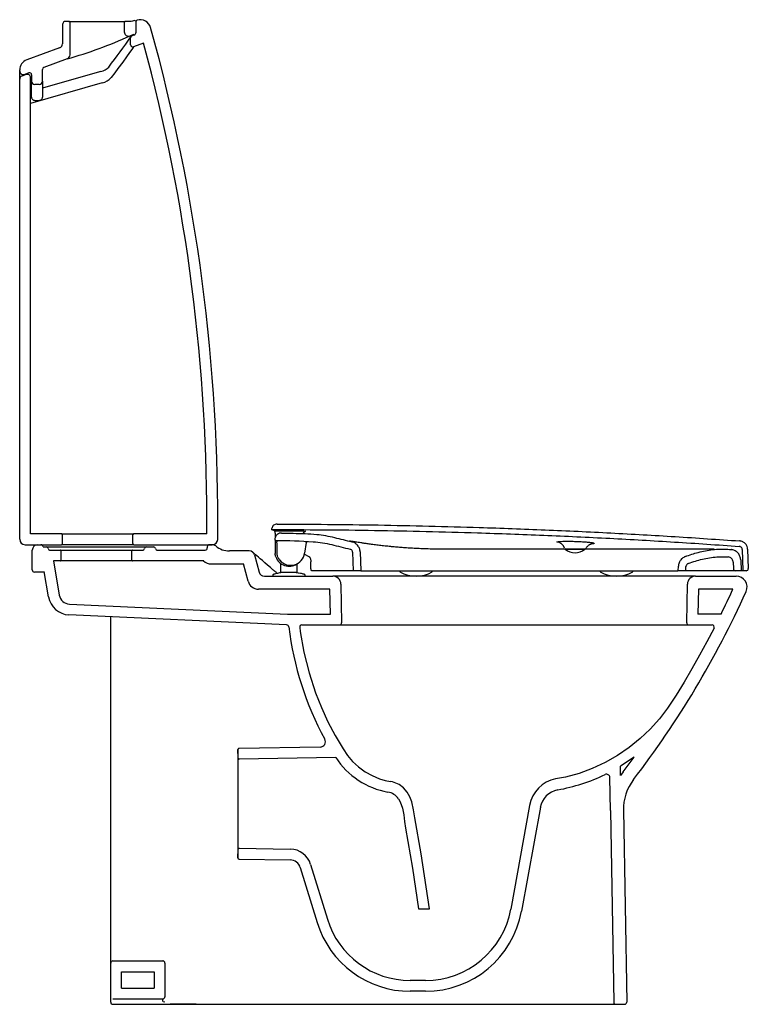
# Model space of a CAD drawing. Header units: millimetres. Extents: x 12.132 to 12.805, y 511.109 to 512.017.
import ezdxf

# ---------------------------------------------------------------- set-up
doc = ezdxf.new("R2010")
doc.units = ezdxf.units.MM
doc.layers.add('sanindusa', color=3, linetype='Continuous')

msp = doc.modelspace()

# ---------------------------------------------------------------- linework, layer by layer
at = {"layer": 'sanindusa'}
for p, q in [((12.172, 512.01266), (12.172, 511.99505)), ((12.178, 512.01566), (12.175, 512.01566)), ((12.179, 511.98484), (12.179, 512.01466)), ((12.229, 512.01466), (12.229, 512.00604)), ((12.23529, 512.01566), (12.23, 512.01566)), ((12.23666, 512.0159), (12.23529, 512.01566)), ((12.23758, 512.01624), (12.23666, 512.0159)), ((12.23995, 512.00574), (12.24013, 512.01584)), ((12.23797, 512.0036), (12.23437, 512.00229)), ((12.23799, 512.00298), (12.2362, 512.00232)), ((12.23489, 511.99406), (12.23489, 512.00045)), ((12.24689, 511.99558), (12.23758, 511.99218)), ((12.16937, 511.9913), (12.13906, 511.98022)), ((12.17637, 511.98108), (12.15481, 511.9732)), ((12.1325, 511.97004), (12.1325, 511.97082)), ((12.1325, 511.96234), (12.1325, 511.97004)), ((12.13847, 511.96659), (12.13447, 511.96513)), ((12.14081, 511.96808), (12.1372, 511.96676)), ((12.1435, 511.9662), (12.1435, 511.96054)), ((12.1535, 511.96054), (12.1535, 511.97132)), ((12.1325, 511.53783), (12.1325, 511.96231)), ((12.1425, 511.54283), (12.1425, 511.96377)), ((12.20873, 511.95888), (12.1425, 511.93979)), ((12.1435, 511.94564), (12.1435, 511.96054)), ((12.1505, 511.95754), (12.1465, 511.95754)), ((12.1535, 511.96054), (12.1535, 511.94564)), ((12.1435, 511.95106), (12.1425, 511.95077)), ((12.1465, 511.94279), (12.1505, 511.94279)), ((12.171, 511.54283), (12.1425, 511.54283)), ((12.171, 511.54283), (12.238, 511.54283)), ((12.172, 511.53383), (12.172, 511.54183)), ((12.237, 511.53383), (12.237, 511.54183)), ((12.30528, 511.54283), (12.238, 511.54283)), ((12.36569, 511.54655), (12.36502, 511.54683)), ((12.3683, 511.54347), (12.3683, 511.53934)), ((12.1375, 511.53283), (12.171, 511.53283)), ((12.15416, 511.53083), (12.15688, 511.53083)), ((12.238, 511.53283), (12.31024, 511.53283)), ((12.24963, 511.53083), (12.25588, 511.53083)), ((12.30569, 511.53083), (12.30569, 511.52983)), ((12.3102, 511.53283), (12.30769, 511.53283)), ((12.3683, 511.53712), (12.3683, 511.52465)), ((12.39679, 511.53486), (12.39541, 511.52502)), ((12.14416, 511.51783), (12.14416, 511.52783)), ((12.16075, 511.52783), (12.16975, 511.52783)), ((12.17075, 511.51883), (12.17075, 511.52683)), ((12.23575, 511.52683), (12.23575, 511.51883)), ((12.23675, 511.52783), (12.24575, 511.52783)), ((12.25975, 511.52783), (12.30369, 511.52783)), ((12.34441, 511.52706), (12.32618, 511.52706)), ((12.34924, 511.52335), (12.35348, 511.50753)), ((12.39982, 511.52165), (12.3951, 511.52403)), ((12.43976, 511.52588), (12.44036, 511.50883)), ((12.44676, 511.52612), (12.44736, 511.50883)), ((12.63609, 511.52883), (12.65409, 511.52883)), ((12.8044, 511.52861), (12.80502, 511.5109)), ((12.14416, 511.50964), (12.14416, 511.51783)), ((12.16975, 511.51783), (12.16358, 511.51783)), ((12.16358, 511.51783), (12.16902, 511.48632)), ((12.23675, 511.51783), (12.16975, 511.51783)), ((12.30234, 511.51783), (12.23675, 511.51783)), ((12.30915, 511.51506), (12.33904, 511.51506)), ((12.34328, 511.49924), (12.33904, 511.51506)), ((12.37236, 511.51873), (12.37294, 511.51803)), ((12.37353, 511.50724), (12.37353, 511.51534)), ((12.38853, 511.50724), (12.38853, 511.5153)), ((12.74036, 511.50883), (12.74051, 511.51293)), ((12.74737, 511.50883), (12.7475, 511.51268)), ((12.79108, 511.51678), (12.79129, 511.51076)), ((12.79802, 511.51877), (12.79836, 511.50883)), ((12.15316, 511.50764), (12.14616, 511.50764)), ((12.15519, 511.50764), (12.15316, 511.50764)), ((12.15915, 511.48467), (12.15508, 511.50826)), ((12.35831, 511.50383), (12.42153, 511.50383)), ((12.36603, 511.50434), (12.36603, 511.50383)), ((12.36603, 511.50383), (12.39603, 511.50383)), ((12.37803, 511.50724), (12.37803, 511.5072)), ((12.39603, 511.50383), (12.39603, 511.50434)), ((12.44018, 511.50883), (12.40207, 511.50883)), ((12.75626, 511.50383), (12.42153, 511.50383)), ((12.44736, 511.50883), (12.44036, 511.50883)), ((12.48336, 511.50883), (12.48336, 511.50783)), ((12.51336, 511.50783), (12.51336, 511.50883)), ((12.66836, 511.50883), (12.66836, 511.50783)), ((12.69836, 511.50783), (12.69836, 511.50883)), ((12.74737, 511.50883), (12.74036, 511.50883)), ((12.75627, 511.50383), (12.7939, 511.50383)), ((12.79836, 511.50883), (12.79329, 511.50883)), ((12.80302, 511.50883), (12.80009, 511.50883)), ((12.42903, 511.49646), (12.42965, 511.46086)), ((12.74815, 511.46086), (12.74877, 511.49646)), ((12.41869, 511.49183), (12.35294, 511.49183)), ((12.41949, 511.46883), (12.41869, 511.49183)), ((12.75911, 511.49183), (12.7583, 511.46883)), ((12.79079, 511.49183), (12.75911, 511.49183)), ((12.17841, 511.47803), (12.37961, 511.46883)), ((12.37889, 511.45891), (12.17795, 511.46809)), ((12.37961, 511.46883), (12.41949, 511.46883)), ((12.77989, 511.46883), (12.7583, 511.46883)), ((12.2165, 511.14683), (12.2165, 511.46633)), ((12.75015, 511.45883), (12.77162, 511.45883)), ((12.33414, 511.33583), (12.334, 511.34383)), ((12.334, 511.34383), (12.334, 511.24383)), ((12.4098, 511.34615), (12.33499, 511.34484)), ((12.42429, 511.3364), (12.33516, 511.33485)), ((12.69953, 511.33674), (12.68698, 511.32844)), ((12.68948, 511.32339), (12.69953, 511.33674)), ((12.68713, 511.32004), (12.68698, 511.32844)), ((12.68948, 511.32339), (12.6871, 511.32005)), ((12.67769, 511.28767), (12.67716, 511.31818)), ((12.60318, 511.2923), (12.58582, 511.19655)), ((12.61307, 511.29082), (12.59566, 511.19477)), ((12.67769, 511.28767), (12.68078, 511.11079)), ((12.68969, 511.28788), (12.69278, 511.11086)), ((12.334, 511.24383), (12.33414, 511.25183)), ((12.33516, 511.25281), (12.38229, 511.25199)), ((12.33499, 511.24281), (12.38212, 511.24199)), ((12.39151, 511.23492), (12.40699, 511.18443)), ((12.40107, 511.23786), (12.41655, 511.18737)), ((12.50071, 511.19699), (12.51082, 511.19699)), ((12.2185, 511.14883), (12.2645, 511.14883)), ((12.2165, 511.11583), (12.2165, 511.14683)), ((12.2665, 511.14683), (12.2665, 511.11583)), ((12.2265, 511.12383), (12.2265, 511.13883)), ((12.2265, 511.13883), (12.2565, 511.13883)), ((12.2565, 511.13883), (12.2565, 511.12383)), ((12.5071, 511.13083), (12.49304, 511.13083)), ((12.2265, 511.12383), (12.2565, 511.12383)), ((12.2165, 511.11083), (12.2165, 511.11583)), ((12.2185, 511.11383), (12.2645, 511.11383)), ((12.2645, 511.1116), (12.2645, 511.11383)), ((12.5071, 511.12083), (12.49304, 511.12083)), ((12.2185, 511.10884), (12.27135, 511.10883)), ((12.29533, 511.10886), (12.27135, 511.10883)), ((12.68278, 511.10883), (12.69078, 511.10883))]:
    msp.add_line(p, q, dxfattribs=at)
at = {"layer": 'sanindusa', "linetype": 'Continuous'}
msp.add_line((12.334, 511.34383), (12.334, 511.24383), dxfattribs=at)
at = {"layer": 'sanindusa', "flags": 128}
for points in [[(12.178, 512.01566), (12.17816, 512.01566), (12.17868, 512.01566), (12.17954, 512.01566), (12.18073, 512.01566), (12.18224, 512.01566), (12.18405, 512.01566), (12.18612, 512.01566), (12.18844, 512.01566), (12.19097, 512.01566), (12.19368, 512.01566), (12.19652, 512.01566), (12.19947, 512.01566), (12.20248, 512.01566), (12.20551, 512.01566), (12.20852, 512.01566), (12.21147, 512.01566), (12.21432, 512.01566), (12.21703, 512.01566), (12.21956, 512.01566), (12.22187, 512.01566), (12.22395, 512.01566), (12.22575, 512.01566), (12.22726, 512.01566), (12.22845, 512.01566), (12.22932, 512.01566), (12.22983, 512.01566), (12.23, 512.01566)], [(12.2362, 512.00232), (12.23593, 512.0022), (12.23567, 512.00203), (12.23544, 512.00183), (12.23525, 512.00159), (12.2351, 512.00133), (12.23498, 512.00105), (12.23491, 512.00075), (12.23489, 512.00045)], [(12.23489, 511.99406), (12.23495, 511.99358), (12.23512, 511.99313), (12.23539, 511.99274), (12.23574, 511.99242), (12.23617, 511.99219), (12.23663, 511.99207), (12.23711, 511.99207), (12.23758, 511.99218)], [(12.23758, 511.99218), (12.23757, 511.99218), (12.23746, 511.992), (12.23715, 511.99152), (12.23663, 511.99075), (12.2359, 511.98968), (12.23395, 511.98686), (12.23119, 511.983), (12.22758, 511.97804), (12.22318, 511.97208), (12.22019, 511.96805), (12.21697, 511.96372)], [(12.20747, 511.96954), (12.19763, 511.96675), (12.1535, 511.95397)], [(12.1435, 511.94564), (12.14355, 511.94508), (12.14373, 511.94455), (12.144, 511.94406), (12.14438, 511.94362), (12.14483, 511.94327), (12.14535, 511.94301), (12.14591, 511.94284), (12.1465, 511.94279)], [(12.1505, 511.94279), (12.15108, 511.94284), (12.15165, 511.94301), (12.15216, 511.94327), (12.15262, 511.94362), (12.15299, 511.94406), (12.15327, 511.94455), (12.15344, 511.94508), (12.1535, 511.94564)], [(12.15688, 511.53083), (12.15707, 511.53083), (12.1576, 511.53083), (12.15848, 511.53083), (12.1597, 511.53083), (12.16126, 511.53083), (12.16313, 511.53083), (12.1653, 511.53083), (12.16776, 511.53083), (12.1705, 511.53083), (12.17348, 511.53083), (12.17669, 511.53083), (12.1801, 511.53083), (12.18368, 511.53083), (12.18741, 511.53083), (12.19127, 511.53083), (12.19521, 511.53083), (12.19922, 511.53083), (12.20325, 511.53083), (12.20729, 511.53083), (12.2113, 511.53083), (12.21524, 511.53083), (12.21909, 511.53083), (12.22283, 511.53083), (12.22641, 511.53083), (12.22982, 511.53083), (12.23303, 511.53083), (12.23601, 511.53083), (12.23874, 511.53083), (12.24121, 511.53083), (12.24338, 511.53083), (12.24525, 511.53083), (12.2468, 511.53083), (12.24803, 511.53083), (12.24891, 511.53083), (12.24944, 511.53083), (12.24963, 511.53083)], [(12.238, 511.53283), (12.23782, 511.53283), (12.23728, 511.53283), (12.23638, 511.53283), (12.23513, 511.53283), (12.23354, 511.53283), (12.23163, 511.53283), (12.22943, 511.53283), (12.22695, 511.53283), (12.22422, 511.53283), (12.22128, 511.53283), (12.21815, 511.53283), (12.21487, 511.53283), (12.21147, 511.53283), (12.20801, 511.53283), (12.2045, 511.53283), (12.20099, 511.53283), (12.19752, 511.53283), (12.19413, 511.53283), (12.19085, 511.53283), (12.18772, 511.53283), (12.18478, 511.53283), (12.18205, 511.53283), (12.17957, 511.53283), (12.17736, 511.53283), (12.17545, 511.53283), (12.17386, 511.53283), (12.17261, 511.53283), (12.17171, 511.53283), (12.17117, 511.53283), (12.171, 511.53283)], [(12.16975, 511.52783), (12.16995, 511.52783), (12.1705, 511.52783), (12.17142, 511.52783), (12.17268, 511.52783), (12.17427, 511.52783), (12.17619, 511.52783), (12.17839, 511.52783), (12.18087, 511.52783), (12.18359, 511.52783), (12.18653, 511.52783), (12.18965, 511.52783), (12.19292, 511.52783), (12.1963, 511.52783), (12.19976, 511.52783), (12.20325, 511.52783), (12.20675, 511.52783), (12.21021, 511.52783), (12.21359, 511.52783), (12.21686, 511.52783), (12.21998, 511.52783), (12.22291, 511.52783), (12.22564, 511.52783), (12.22811, 511.52783), (12.23032, 511.52783), (12.23223, 511.52783), (12.23383, 511.52783), (12.23509, 511.52783), (12.236, 511.52783), (12.23656, 511.52783), (12.23675, 511.52783)], [(12.36595, 511.50999), (12.36392, 511.51175), (12.3612, 511.51411), (12.35874, 511.51623), (12.35655, 511.51813), (12.35461, 511.51982), (12.3529, 511.5213), (12.35143, 511.52258), (12.35021, 511.52364), (12.34922, 511.5245), (12.34848, 511.52514), (12.34799, 511.52558), (12.34773, 511.5258), (12.34768, 511.52584), (12.34766, 511.52586), (12.34764, 511.52588), (12.3476, 511.52591), (12.34758, 511.52593)], [(12.7994, 511.52844), (12.79973, 511.51896), (12.80009, 511.50883)], [(12.40135, 511.51076), (12.40127, 511.51659), (12.40127, 511.51694)], [(12.39292, 511.45883), (12.39355, 511.45883), (12.39538, 511.45883), (12.39831, 511.45883), (12.40224, 511.45883), (12.4074, 511.45883), (12.41354, 511.45883), (12.42057, 511.45883), (12.42788, 511.45883)], [(12.42803, 511.45883), (12.42842, 511.45883), (12.43698, 511.45883), (12.44351, 511.45883), (12.45046, 511.45883), (12.45791, 511.45883), (12.46595, 511.45883), (12.47512, 511.45883), (12.48484, 511.45883), (12.49494, 511.45883), (12.50356, 511.45883), (12.51231, 511.45883), (12.52113, 511.45883), (12.52997, 511.45883), (12.53876, 511.45883)], [(12.53876, 511.45883), (12.56493, 511.45883), (12.59105, 511.45883), (12.6171, 511.45883), (12.63012, 511.45883), (12.64311, 511.45883), (12.65595, 511.45883), (12.6689, 511.45883), (12.6815, 511.45883), (12.69362, 511.45883), (12.70479, 511.45883), (12.71542, 511.45883), (12.72539, 511.45883), (12.73458, 511.45883), (12.74296, 511.45883), (12.75045, 511.45883), (12.75696, 511.45883), (12.76236, 511.45883), (12.76631, 511.45883), (12.76922, 511.45883), (12.77101, 511.45883), (12.77162, 511.45883)], [(12.39094, 511.45657), (12.39146, 511.45267), (12.39487, 511.43358), (12.39961, 511.41473), (12.40566, 511.39625), (12.41102, 511.38272), (12.41707, 511.36954), (12.42376, 511.35674), (12.43106, 511.34439), (12.43507, 511.33844), (12.43978, 511.33289), (12.4452, 511.32785), (12.45123, 511.32345), (12.45777, 511.31979), (12.46466, 511.31694), (12.46975, 511.31542), (12.47489, 511.31436)], [(12.7734, 511.45592), (12.7668, 511.44331), (12.76, 511.43081), (12.75299, 511.41843), (12.74578, 511.40617), (12.73837, 511.39403), (12.73057, 511.38209), (12.72291, 511.37218), (12.71439, 511.36275), (12.70505, 511.35391), (12.69494, 511.34577), (12.68416, 511.33844), (12.67279, 511.33197), (12.66096, 511.32644), (12.64876, 511.3219), (12.63634, 511.31837), (12.6272, 511.31669)], [(12.51082, 511.19699), (12.50294, 511.24773), (12.49718, 511.28091), (12.49595, 511.2883), (12.49434, 511.2956), (12.49258, 511.3002), (12.49007, 511.30443), (12.48666, 511.30841)], [(12.4821, 511.29838), (12.48369, 511.2956), (12.48574, 511.28983), (12.48697, 511.28377), (12.48781, 511.2776), (12.48871, 511.27146), (12.49501, 511.23428), (12.50071, 511.19699)], [(12.2665, 511.14683), (12.26647, 511.14722), (12.26635, 511.14759), (12.26617, 511.14794), (12.26592, 511.14824), (12.26562, 511.14849), (12.26527, 511.14868), (12.26489, 511.14879), (12.2645, 511.14883)], [(12.23831, 511.10883), (12.27576, 511.10883), (12.31321, 511.10883), (12.35068, 511.10883), (12.38813, 511.10883), (12.42822, 511.10883), (12.46825, 511.10883), (12.50813, 511.10883), (12.54791, 511.10883)], [(12.2666, 511.11084), (12.26505, 511.11122), (12.2645, 511.1116)], [(12.54791, 511.10883), (12.55597, 511.10883), (12.56402, 511.10883), (12.57207, 511.10883), (12.58011, 511.10883), (12.58814, 511.10883), (12.59616, 511.10883), (12.60418, 511.10883), (12.61219, 511.10883)], [(12.61219, 511.10883), (12.61813, 511.10883), (12.62398, 511.10883), (12.6297, 511.10883), (12.63528, 511.10883), (12.64069, 511.10883), (12.64592, 511.10883), (12.65094, 511.10883), (12.65574, 511.10883), (12.66029, 511.10883), (12.66459, 511.10883), (12.6686, 511.10883), (12.67232, 511.10883), (12.67573, 511.10883), (12.67881, 511.10883), (12.68157, 511.10883), (12.68299, 511.10883)]]:
    msp.add_lwpolyline(points, dxfattribs=at)
at = {"layer": 'sanindusa'}
for centre, radius, start, end in [((12.175, 512.01266), 0.003, 89.99988, 180), ((12.178, 512.01466), 0.001, 0, 90.00022), ((12.23, 512.01466), 0.001, 89.99982, 180), ((12.23827, 512.01436), 0.002, 22.47482, 110.08485), ((12.24113, 512.01582), 0.001, 106.61674, 179), ((12.2437, 512.0072), 0.01, 15.54288, 106.61673), ((12.233, 512.00604), 0.004, 180, 290.0852), ((12.23695, 512.00579), 0.003, 290.08484, 359), ((10.6201, 511.55563), 1.69523, 359.39662, 15.54278), ((12.168, 511.99505), 0.004, 290.08478, 0), ((12.06935, 512.36368), 0.39729, 285.62731, 294.5393), ((11.71537, 512.36184), 0.63253, 322.12318, 325.30431), ((10.62019, 511.55564), 1.68514, 359.56442, 15.13379), ((12.175, 511.98484), 0.004, 290.08475, 0), ((12.1425, 511.97082), 0.01, 110.08484, 180), ((12.136, 511.97004), 0.0035, 180, 290.08484), ((12.1395, 511.96377), 0.003, 0, 110.08484), ((12.1415, 511.9662), 0.002, 0, 110.08484), ((12.1555, 511.97132), 0.002, 110.08484, 180), ((12.20333, 511.98516), 0.01628, 284.8729, 314.18145), ((12.1355, 511.96231), 0.003, 110.08484, 180), ((12.1465, 511.96054), 0.003, 180, 270), ((12.1505, 511.96054), 0.003, 270, 0), ((12.20417, 511.97609), 0.0178, 284.8515, 315.9696), ((12.171, 511.54183), 0.001, 0, 90.0001), ((12.238, 511.54183), 0.001, 89.99989, 180), ((12.39622, 511.54331), 0.00199, 134.50996, 179.17785), ((12.3955, 511.54252), 0.00199, 89.3115, 121.87725), ((12.39622, 511.54331), 0.00199, 89.39569, 134.48442), ((12.1375, 511.53783), 0.005, 180, 270), ((12.14916, 511.52783), 0.005, 90, 180), ((12.15216, 511.53083), 0.002, 0, 90.00001), ((12.15688, 511.52883), 0.002, 14.47779, 90.00023), ((12.171, 511.53383), 0.001, 269.99986, 0), ((12.238, 511.53383), 0.001, 180, 270.00014), ((12.24963, 511.52883), 0.002, 89.99992, 165.52207), ((12.25588, 511.52883), 0.002, 14.47757, 90.00003), ((12.30769, 511.53083), 0.002, 90, 180), ((12.3102, 511.52783), 0.005, 50.29106, 90), ((12.31024, 511.53783), 0.005, 270, 359.39659), ((12.32618, 511.54706), 0.02, 230.29105, 270), ((12.39773, 511.53441), 0.000999, 147.51947, 171.99981), ((12.39773, 511.53441), 0.001, 86.12062, 147.51528), ((12.62765, 511.52746), 0.00796, 15.2849, 86.33023), ((12.16075, 511.52983), 0.002, 194.47782, 270.00024), ((12.16975, 511.52683), 0.001, 0, 90.00044), ((12.23675, 511.52683), 0.001, 89.99956, 180), ((12.24575, 511.52983), 0.002, 269.99984, 345.52209), ((12.25975, 511.52983), 0.002, 194.47757, 270.00003), ((12.30369, 511.52983), 0.002, 270, 0), ((12.34441, 511.52206), 0.005, 15, 90), ((12.38103, 511.52583), 0.01289, 198.7233, 304.26234), ((12.38253, 511.52683), 0.013, 219.68691, 352), ((12.63626, 511.52979), 0.000965, 193.80549, 269.14323), ((12.64509, 511.53865), 0.01332, 227.49899, 312.50101), ((12.65442, 511.52983), 0.001, 269.99983, 330.66352), ((12.16975, 511.51883), 0.001, 269.99967, 0), ((12.23675, 511.51883), 0.001, 180, 270.00064), ((12.30915, 511.52506), 0.01, 226.32371, 270), ((12.14616, 511.50964), 0.002, 180, 270), ((12.35831, 511.50883), 0.005, 195, 270), ((12.38781, 511.53517), 0.03334, 228.97032, 233.79679), ((12.3654, 511.50397), 0.00509, 28.79956, 57.72385), ((12.37424, 511.50895), 0.00506, 210.04638, 211.64488), ((12.42153, 511.49633), 0.0075, 1, 90), ((12.49836, 511.53395), 0.03013, 240.13717, 299.86283), ((12.68336, 511.53395), 0.03012, 240.13717, 299.86283), ((12.75627, 511.49633), 0.0075, 89.99999, 178.99999), ((12.79329, 511.51083), 0.002, 182, 270), ((12.7939, 511.49383), 0.01, 335.67958, 90.00001), ((12.80302, 511.51083), 0.002, 270, 2), ((12.35294, 511.50183), 0.01, 195, 270), ((12.17887, 511.48802), 0.01, 189.79454, 267.38202), ((12.00109, 511.85214), 0.88002, 322.47242, 335.67947), ((12.00189, 511.85173), 0.86712, 333.79561, 335.47756), ((12.17886, 511.48807), 0.02, 189.79454, 267.38202), ((12.3788, 511.45691), 0.002, 6.92591, 87.38202), ((12.39292, 511.45683), 0.002, 89.99999, 187.28517), ((12.42765, 511.46083), 0.002, 270, 0.99999), ((12.75015, 511.46083), 0.002, 179.00003, 270.00005), ((12.77162, 511.45683), 0.002, 332.84104, 90.00002), ((12.66646, 511.49185), 0.28777, 186.92591, 208.72322), ((12.40971, 511.35115), 0.005, 271, 28.72806), ((12.335, 511.34384), 0.001, 91.00004, 181.00006), ((12.33514, 511.33585), 0.001, 180.9999, 270.99994), ((12.48505, 511.37611), 0.07258, 213.16554, 259.93938), ((12.47131, 511.29265), 0.022, 45.75407, 80.64684), ((12.6327, 511.28726), 0.02995, 100.58606, 170.30447), ((12.59811, 511.47658), 0.17276, 280.34056, 295.6397), ((12.67416, 511.31812), 0.003, 1.00012, 115.65702), ((12.73468, 511.28867), 0.045, 142.47232, 181), ((12.46975, 511.28987), 0.015, 34.55627, 79.93401), ((12.6327, 511.28695), 0.02, 100.31917, 169.72128), ((12.33514, 511.25181), 0.001, 89.00008, 179.00008), ((12.38195, 511.23199), 0.02, 17.0533, 88.99995), ((12.335, 511.24381), 0.001, 178.99994, 268.99995), ((12.38195, 511.23199), 0.01, 17.05329, 88.99996), ((12.5071, 511.21083), 0.08, 270, 349.72128), ((12.5071, 511.21083), 0.09, 270, 349.72128), ((12.49304, 511.21083), 0.08, 197.05331, 270), ((12.49304, 511.21083), 0.09, 197.05452, 270), ((12.2185, 511.14683), 0.002, 90, 180), ((12.2645, 511.11583), 0.002, 270, 0), ((12.2185, 511.11083), 0.002, 180, 270), ((12.68278, 511.11083), 0.002, 184.0449, 273.42752), ((12.69078, 511.11083), 0.002, 270.05384, 0.99999)]:
    msp.add_arc(centre, radius, start, end, dxfattribs=at)
at = {"layer": 'sanindusa', "linetype": 'Continuous'}
for centre, start, end in [((12.33514, 511.33585), 181.011, 271.011), ((12.335, 511.24381), 178.989, 268.989)]:
    msp.add_arc(centre, 0.001, start, end, dxfattribs=at)
at = {"layer": 'sanindusa'}
for points, knots in [([(12.37002, 511.55183), (12.36946, 511.55177), (12.36834, 511.55166), (12.36684, 511.5508), (12.36571, 511.54953), (12.36511, 511.54813), (12.36504, 511.5472), (12.36502, 511.54683)], [0, 0, 0, 0, 0.214637, 0.429275, 0.643912, 0.858549, 1, 1, 1, 1]), ([(12.37002, 511.55183), (12.38558, 511.55178), (12.41671, 511.55168), (12.46339, 511.55108), (12.51007, 511.55014), (12.56144, 511.5487), (12.61748, 511.54664), (12.67777, 511.54379), (12.73761, 511.54041), (12.77719, 511.53768), (12.79698, 511.53632)], [0, 0, 0, 0, 0.1092433, 0.2184866, 0.3277562, 0.4370257, 0.5792455, 0.7214797, 0.8607331, 1, 1, 1, 1]), ([(12.36502, 511.54683), (12.38086, 511.54679), (12.41253, 511.54672), (12.46005, 511.54614), (12.50756, 511.5452), (12.55959, 511.54376), (12.61614, 511.54169), (12.67676, 511.53884), (12.73692, 511.53545), (12.77672, 511.5327), (12.79662, 511.53133)], [0, 0, 0, 0, 0.1099934, 0.2199869, 0.3300077, 0.4400286, 0.5814924, 0.7229707, 0.8614784, 1, 1, 1, 1]), ([(12.36792, 511.54562), (12.36745, 511.54581), (12.36651, 511.5462), (12.36597, 511.54643), (12.36569, 511.54655)], [0, 0, 0, 0, 0.499746, 1, 1, 1, 1]), ([(12.36792, 511.54562), (12.36826, 511.54563), (12.36899, 511.54565), (12.36985, 511.54565), (12.37031, 511.54565)], [0, 0, 0, 0, 0.473487, 1, 1, 1, 1]), ([(12.36831, 511.54345), (12.36831, 511.54345), (12.36827, 511.54387), (12.36818, 511.54463), (12.36805, 511.54543), (12.36796, 511.54556), (12.36792, 511.54562)], [0, 0, 0, 0, 0.002182, 0.415454, 0.75342, 1, 1, 1, 1]), ([(12.37422, 511.54362), (12.37355, 511.54358), (12.37219, 511.54349), (12.37036, 511.54252), (12.36895, 511.54105), (12.36816, 511.53936), (12.36806, 511.53822), (12.36802, 511.53775)], [0, 0, 0, 0, 0.21281, 0.425621, 0.638413, 0.851169, 1, 1, 1, 1]), ([(12.37031, 511.54565), (12.37164, 511.54564), (12.37831, 511.54562), (12.38562, 511.54558), (12.3916, 511.54554), (12.39225, 511.54554)], [0, 0, 0, 0, 0.182299, 0.911497, 1, 1, 1, 1]), ([(12.37422, 511.54362), (12.37784, 511.54353), (12.38506, 511.54335), (12.3959, 511.54312), (12.40587, 511.54262), (12.4149, 511.54134), (12.42297, 511.53955), (12.43097, 511.53747), (12.43633, 511.53617), (12.43901, 511.53552)], [0, 0, 0, 0, 0.16537, 0.330737, 0.495983, 0.621691, 0.747644, 0.873891, 1, 1, 1, 1]), ([(12.39225, 511.54554), (12.39261, 511.54554), (12.39342, 511.54553), (12.39459, 511.54549), (12.39555, 511.54544), (12.39618, 511.54537), (12.39622, 511.54532), (12.39624, 511.5453)], [0, 0, 0, 0, 0.168115, 0.375648, 0.583565, 0.791766, 1, 1, 1, 1]), ([(12.39624, 511.5453), (12.39617, 511.54523), (12.39593, 511.54499), (12.39569, 511.54471), (12.39552, 511.54451)], [0, 0, 0, 0, 0.294844, 1, 1, 1, 1]), ([(12.36802, 511.53775), (12.36803, 511.53765), (12.36806, 511.53745), (12.36822, 511.53716), (12.36847, 511.53694), (12.36874, 511.53682), (12.36892, 511.53681), (12.36898, 511.5368)], [0, 0, 0, 0, 0.193128, 0.420049, 0.646989, 0.873968, 1, 1, 1, 1]), ([(12.36898, 511.5368), (12.38043, 511.53663), (12.39478, 511.53641), (12.41198, 511.53487), (12.42051, 511.533), (12.42895, 511.53079), (12.43461, 511.52939), (12.43744, 511.5287)], [0, 0, 0, 0, 0.496181, 0.621608, 0.74747, 0.873856, 1, 1, 1, 1]), ([(12.36936, 511.53672), (12.36942, 511.53671), (12.36952, 511.5367), (12.3698, 511.5366), (12.36989, 511.53656)], [0, 0, 0, 0, 0.678298, 1, 1, 1, 1]), ([(12.36993, 511.53661), (12.36994, 511.5365), (12.36996, 511.53626), (12.36998, 511.53583), (12.36998, 511.53554), (12.36998, 511.53545)], [0, 0, 0, 0, 0.346222, 0.796543, 1, 1, 1, 1]), ([(12.37011, 511.52511), (12.3701, 511.52577), (12.37006, 511.52923), (12.37002, 511.5327), (12.36999, 511.5355)], [0, 0, 0, 0, 0.190889, 1, 1, 1, 1]), ([(12.3969, 511.53494), (12.3969, 511.53495), (12.39695, 511.53505), (12.39708, 511.53517), (12.39726, 511.5353), (12.39743, 511.53536), (12.39754, 511.53539), (12.3976, 511.5354), (12.39763, 511.5354), (12.39763, 511.5354), (12.39763, 511.5354)], [0, 0, 0, 0, 0.0438194, 0.2774394, 0.4746573, 0.635843, 0.7501003, 0.8272419, 0.9036758, 1, 1, 1, 1]), ([(12.39763, 511.5354), (12.39765, 511.5354), (12.39778, 511.53539), (12.39779, 511.5354), (12.3978, 511.5354)], [0, 0, 0, 0, 0.152661, 1, 1, 1, 1]), ([(12.39785, 511.53571), (12.39785, 511.53567), (12.39783, 511.53558), (12.39781, 511.53546), (12.3978, 511.5354)], [0, 0, 0, 0, 0.494201, 1, 1, 1, 1]), ([(12.63577, 511.52884), (12.63262, 511.52885), (12.62464, 511.52886), (12.61213, 511.52885), (12.60053, 511.52885), (12.59161, 511.52885), (12.5852, 511.52885), (12.57933, 511.52885), (12.57424, 511.52885), (12.5704, 511.52885), (12.56738, 511.52885), (12.5646, 511.52885), (12.56119, 511.52884), (12.55703, 511.52884), (12.55212, 511.52884), (12.54584, 511.52883), (12.53845, 511.52882), (12.53033, 511.5288), (12.52249, 511.52878), (12.51504, 511.52876), (12.50799, 511.52894), (12.50134, 511.5292), (12.49526, 511.52952), (12.49041, 511.52982), (12.4868, 511.53008), (12.48423, 511.53027), (12.48179, 511.53046), (12.47929, 511.53068), (12.47645, 511.53093), (12.47282, 511.53128), (12.46844, 511.53173), (12.46345, 511.5323), (12.45838, 511.53296), (12.45394, 511.53358), (12.45055, 511.53409), (12.44753, 511.53455), (12.44493, 511.53495), (12.44291, 511.53527), (12.4414, 511.5355), (12.44018, 511.53569), (12.43927, 511.53582), (12.43844, 511.53592), (12.43768, 511.53599), (12.43718, 511.53602), (12.43698, 511.53602), (12.43695, 511.53602)], [0, 0, 0, 0, 0.04062, 0.102944, 0.16087, 0.189689, 0.217291, 0.243006, 0.264803, 0.282544, 0.292121, 0.303505, 0.318068, 0.335809, 0.35673, 0.380831, 0.416182, 0.451246, 0.48464, 0.516367, 0.546428, 0.574849, 0.601501, 0.624414, 0.637285, 0.648256, 0.657989, 0.669589, 0.68361, 0.700125, 0.726258, 0.752317, 0.778246, 0.803665, 0.829029, 0.852466, 0.873221, 0.891317, 0.903906, 0.915268, 0.929156, 0.94656, 0.967566, 0.995424, 1, 1, 1, 1]), ([(12.44676, 511.52612), (12.44661, 511.52724), (12.44631, 511.52949), (12.44448, 511.5324), (12.44198, 511.53456), (12.43996, 511.53521), (12.43901, 511.53552)], [0, 0, 0, 0, 0.2575414, 0.5150828, 0.7726244, 1, 1, 1, 1]), ([(12.62815, 511.53541), (12.62816, 511.53541), (12.62844, 511.53548), (12.62916, 511.53562), (12.63068, 511.53579), (12.63263, 511.53592), (12.63491, 511.536), (12.6375, 511.53604), (12.64029, 511.53604), (12.64323, 511.53599), (12.64622, 511.5359), (12.64917, 511.53577), (12.65211, 511.53561), (12.6539, 511.53548), (12.65483, 511.53541)], [0, 0, 0, 0, 0.001251, 0.092122, 0.182992, 0.273479, 0.363964, 0.454006, 0.544047, 0.633865, 0.723683, 0.81354, 0.903397, 1, 1, 1, 1]), ([(12.65483, 511.53541), (12.65497, 511.5354), (12.65593, 511.53533), (12.65759, 511.53518), (12.65954, 511.53496), (12.66108, 511.53473), (12.66218, 511.5345), (12.66279, 511.53427), (12.66291, 511.53405), (12.66253, 511.53385), (12.66163, 511.53367), (12.66066, 511.53354), (12.65988, 511.53348), (12.6597, 511.53346)], [0, 0, 0, 0, 0.0179498, 0.1232411, 0.228531, 0.3337982, 0.4390654, 0.5445395, 0.6500152, 0.7558757, 0.861739, 0.9685068, 1, 1, 1, 1]), ([(12.65533, 511.52935), (12.65544, 511.52961), (12.65573, 511.53026), (12.65639, 511.53117), (12.65721, 511.53202), (12.65804, 511.53266), (12.6588, 511.5331), (12.65942, 511.53337), (12.65987, 511.53353), (12.66014, 511.5336), (12.66017, 511.5336), (12.66018, 511.53361)], [0, 0, 0, 0, 0.093795, 0.23807, 0.371618, 0.494265, 0.603798, 0.701409, 0.794598, 0.893173, 1, 1, 1, 1]), ([(12.7994, 511.52844), (12.79936, 511.52878), (12.79927, 511.52945), (12.79872, 511.53033), (12.79793, 511.53098), (12.79718, 511.53127), (12.79673, 511.53132), (12.79662, 511.53133)], [0, 0, 0, 0, 0.230352, 0.460702, 0.691056, 0.921407, 1, 1, 1, 1]), ([(12.8044, 511.52861), (12.80428, 511.52951), (12.80404, 511.5313), (12.80258, 511.53365), (12.80049, 511.53539), (12.79848, 511.53615), (12.79728, 511.53628), (12.79698, 511.53632)], [0, 0, 0, 0, 0.230352, 0.460703, 0.691055, 0.921408, 1, 1, 1, 1]), ([(12.36882, 511.52169), (12.36882, 511.52169), (12.36868, 511.52214), (12.36848, 511.52289), (12.36834, 511.52395), (12.3683, 511.52465), (12.3683, 511.52465), (12.3683, 511.52465)], [0, 0, 0, 0, 0.000019, 0.441867, 0.720944, 0.999981, 1, 1, 1, 1]), ([(12.37253, 511.51853), (12.37188, 511.51948), (12.37084, 511.521), (12.37022, 511.52333), (12.37014, 511.52456), (12.37011, 511.52511)], [0, 0, 0, 0, 0.480614, 0.768656, 1, 1, 1, 1]), ([(12.39982, 511.52165), (12.39984, 511.52163), (12.40006, 511.52152), (12.40045, 511.52107), (12.40088, 511.51999), (12.40119, 511.51857), (12.40124, 511.51748), (12.40127, 511.51694)], [0, 0, 0, 0, 0.033384, 0.283, 0.524162, 0.762026, 1, 1, 1, 1]), ([(12.43976, 511.52588), (12.43972, 511.52621), (12.43963, 511.52689), (12.43908, 511.52776), (12.43833, 511.52841), (12.43772, 511.5286), (12.43744, 511.5287)], [0, 0, 0, 0, 0.257542, 0.515083, 0.772624, 1, 1, 1, 1]), ([(12.65002, 511.52883), (12.64963, 511.52883), (12.64834, 511.52883), (12.64584, 511.52883), (12.6427, 511.52883), (12.63982, 511.52883), (12.63746, 511.52883), (12.63665, 511.52883), (12.63625, 511.52883)], [0, 0, 0, 0, 0.078471, 0.261493, 0.44392, 0.627782, 0.813939, 1, 1, 1, 1]), ([(12.65441, 511.52883), (12.65441, 511.52883), (12.65459, 511.52883), (12.65396, 511.52883), (12.65253, 511.52883), (12.65086, 511.52883), (12.65002, 511.52883)], [0, 0, 0, 0, 0.006224, 0.337504, 0.668751, 1, 1, 1, 1]), ([(12.77359, 511.52873), (12.7736, 511.52874), (12.77363, 511.52877), (12.77349, 511.52879), (12.7732, 511.52882), (12.7727, 511.52882), (12.77203, 511.52883), (12.7709, 511.52883), (12.76963, 511.52882), (12.7683, 511.52882), (12.7668, 511.52882), (12.76528, 511.52882), (12.76362, 511.52882), (12.76195, 511.52882), (12.76028, 511.52883), (12.75853, 511.52883), (12.75638, 511.52883), (12.75387, 511.52883), (12.75117, 511.52883), (12.74855, 511.52883), (12.74599, 511.52883), (12.74366, 511.52883), (12.74143, 511.52883), (12.73946, 511.52883), (12.73776, 511.52883), (12.73621, 511.52883), (12.73443, 511.52883), (12.73205, 511.52883), (12.72911, 511.52883), (12.72592, 511.52883), (12.72236, 511.52883), (12.71873, 511.52883), (12.71512, 511.52883), (12.71187, 511.52883), (12.70879, 511.52883), (12.70568, 511.52884), (12.70215, 511.52884), (12.6978, 511.52884), (12.69271, 511.52883), (12.68426, 511.52881), (12.67253, 511.52879), (12.66157, 511.5288), (12.65544, 511.52881), (12.65441, 511.52882)], [0, 0, 0, 0, 0.0103166, 0.0370044, 0.0603734, 0.0804889, 0.0996259, 0.1149931, 0.1307132, 0.1489383, 0.1696692, 0.1919386, 0.2122885, 0.2370406, 0.2574413, 0.2753355, 0.2981848, 0.3268018, 0.3538554, 0.3813709, 0.4053457, 0.4258268, 0.4429614, 0.4581233, 0.4718737, 0.483241, 0.4961094, 0.5135365, 0.5355585, 0.5595698, 0.5815474, 0.611106, 0.6358275, 0.6568738, 0.6774892, 0.6978752, 0.719253, 0.74562, 0.7770469, 0.8099587, 0.8950828, 0.9823224, 1, 1, 1, 1]), ([(12.74693, 511.52192), (12.74592, 511.52142), (12.7439, 511.52041), (12.74173, 511.51773), (12.74069, 511.5151), (12.74055, 511.51346), (12.74051, 511.51293)], [0, 0, 0, 0, 0.2879157, 0.5758338, 0.863751, 1, 1, 1, 1]), ([(12.74693, 511.52192), (12.74889, 511.52263), (12.7528, 511.52405), (12.75899, 511.52581), (12.76545, 511.52726), (12.77223, 511.52837), (12.77914, 511.52891), (12.78483, 511.5288), (12.78817, 511.52846), (12.78919, 511.52835)], [0, 0, 0, 0, 0.144418, 0.289298, 0.447197, 0.605089, 0.766857, 0.928619, 1, 1, 1, 1]), ([(12.74943, 511.51538), (12.75009, 511.51563), (12.75284, 511.51666), (12.75776, 511.51824), (12.76429, 511.51988), (12.77095, 511.52112), (12.77839, 511.52198), (12.78359, 511.52173), (12.78652, 511.52159)], [0, 0, 0, 0, 0.055757, 0.232223, 0.408688, 0.58853, 0.768231, 1, 1, 1, 1]), ([(12.79108, 511.51678), (12.79107, 511.51695), (12.79102, 511.51767), (12.79062, 511.51893), (12.7896, 511.52029), (12.78818, 511.52128), (12.78707, 511.52148), (12.78652, 511.52159)], [0, 0, 0, 0, 0.068799, 0.301599, 0.534399, 0.767199, 1, 1, 1, 1]), ([(12.79802, 511.51877), (12.79787, 511.51989), (12.79757, 511.52213), (12.79574, 511.52506), (12.79312, 511.52724), (12.79076, 511.52813), (12.78942, 511.52832), (12.78919, 511.52835)], [0, 0, 0, 0, 0.237674, 0.475348, 0.713022, 0.950696, 1, 1, 1, 1]), ([(12.74943, 511.51538), (12.74913, 511.51523), (12.74852, 511.51493), (12.74787, 511.51412), (12.74756, 511.51334), (12.74752, 511.51284), (12.7475, 511.51268)], [0, 0, 0, 0, 0.2879201, 0.5758356, 0.8637522, 1, 1, 1, 1]), ([(12.36694, 511.50554), (12.36681, 511.50549), (12.36656, 511.5054), (12.36627, 511.50511), (12.36607, 511.50474), (12.36604, 511.50447), (12.36603, 511.50434)], [0, 0, 0, 0, 0.250007, 0.500008, 0.750006, 1, 1, 1, 1]), ([(12.37421, 511.50705), (12.37295, 511.50686), (12.37044, 511.50648), (12.36799, 511.50582), (12.36694, 511.50554)], [0, 0, 0, 0, 0.499615, 1, 1, 1, 1]), ([(12.38853, 511.50724), (12.38842, 511.50724), (12.38819, 511.50724), (12.38646, 511.50724), (12.38398, 511.50724), (12.38103, 511.50724), (12.37808, 511.50724), (12.3756, 511.50724), (12.37387, 511.50724), (12.37364, 511.50724), (12.37353, 511.50724)], [0, 0, 0, 0, 0.125, 0.25, 0.375, 0.5, 0.625, 0.75, 0.875, 1, 1, 1, 1]), ([(12.37752, 511.5072), (12.3772, 511.50719), (12.37643, 511.50718), (12.37546, 511.50716), (12.3751, 511.50715), (12.37421, 511.50705)], [0, 0, 0, 0, 0.2526838, 0.6033071, 1, 1, 1, 1]), ([(12.38905, 511.50687), (12.38885, 511.50691), (12.38847, 511.50697), (12.38742, 511.50706), (12.38633, 511.50713), (12.38507, 511.50718), (12.38375, 511.50723), (12.38235, 511.50724), (12.38078, 511.50723), (12.37916, 511.50722), (12.37801, 511.5072), (12.3776, 511.5072), (12.37752, 511.5072)], [0, 0, 0, 0, 0.1446469, 0.2644864, 0.3643357, 0.4472556, 0.5680839, 0.648902, 0.7517886, 0.8929145, 0.9805107, 1, 1, 1, 1]), ([(12.39512, 511.50554), (12.39407, 511.50582), (12.39162, 511.50648), (12.38911, 511.50686), (12.38905, 511.50687)], [0, 0, 0, 0, 0.500385, 1, 1, 1, 1]), ([(12.39603, 511.50434), (12.39602, 511.50447), (12.39599, 511.50474), (12.39579, 511.50511), (12.3955, 511.5054), (12.39525, 511.50549), (12.39512, 511.50554)], [0, 0, 0, 0, 0.249998, 0.499999, 0.749998, 1, 1, 1, 1]), ([(12.40207, 511.50883), (12.40198, 511.50885), (12.40182, 511.5089), (12.40159, 511.50927), (12.40143, 511.5098), (12.40136, 511.51034), (12.40135, 511.51066), (12.40135, 511.51076)], [0, 0, 0, 0, 0.2311356, 0.4624332, 0.6888907, 0.9064224, 1, 1, 1, 1]), ([(12.44736, 511.50883), (12.44737, 511.50883), (12.44741, 511.50883), (12.44807, 511.50883), (12.44998, 511.50883), (12.45293, 511.50883), (12.4569, 511.50883), (12.46186, 511.50883), (12.46778, 511.50883), (12.47349, 511.50883), (12.47886, 511.50883), (12.48366, 511.50883), (12.48899, 511.50883), (12.49484, 511.50883), (12.50107, 511.50883), (12.50755, 511.50883), (12.5142, 511.50883), (12.52091, 511.50883), (12.5343, 511.50883), (12.55421, 511.50883), (12.58075, 511.50883), (12.60193, 511.50883), (12.61782, 511.50883), (12.62839, 511.50883), (12.63894, 511.50883), (12.64942, 511.50883), (12.65976, 511.50883), (12.67028, 511.50883), (12.6808, 511.50883), (12.69116, 511.50883), (12.70082, 511.50883), (12.70964, 511.50883), (12.71753, 511.50883), (12.72439, 511.50883), (12.7301, 511.50883), (12.73466, 511.50883), (12.73788, 511.50883), (12.73963, 511.50883), (12.73986, 511.50883), (12.73991, 511.50883)], [0, 0, 0, 0, 0.008405, 0.03875, 0.069204, 0.099657, 0.130002, 0.160102, 0.190254, 0.220352, 0.236835, 0.253359, 0.269822, 0.286343, 0.30292, 0.319442, 0.335523, 0.351656, 0.367739, 0.431258, 0.494782, 0.558305, 0.583492, 0.608796, 0.634084, 0.659255, 0.68429, 0.709297, 0.737421, 0.765634, 0.793757, 0.821881, 0.850093, 0.878216, 0.906339, 0.934552, 0.962674, 0.990848, 1, 1, 1, 1]), ([(12.79329, 511.50883), (12.79317, 511.50883), (12.79294, 511.50883), (12.79111, 511.50883), (12.78823, 511.50883), (12.78421, 511.50883), (12.77919, 511.50883), (12.77315, 511.50883), (12.76616, 511.50883), (12.75814, 511.50883), (12.75195, 511.50883), (12.74822, 511.50883), (12.74772, 511.50883)], [0, 0, 0, 0, 0.111019, 0.222247, 0.333266, 0.441369, 0.549859, 0.658348, 0.766451, 0.874546, 0.983026, 1, 1, 1, 1]), ([(12.80009, 511.50883), (12.80004, 511.50883), (12.79994, 511.50883), (12.79939, 511.50883), (12.79876, 511.50883), (12.79854, 511.50883)], [0, 0, 0, 0, 0.393188, 0.786377, 1, 1, 1, 1])]:
    msp.add_open_spline(points, degree=3, knots=knots, dxfattribs=at)

doc.saveas('drawing.dxf')
